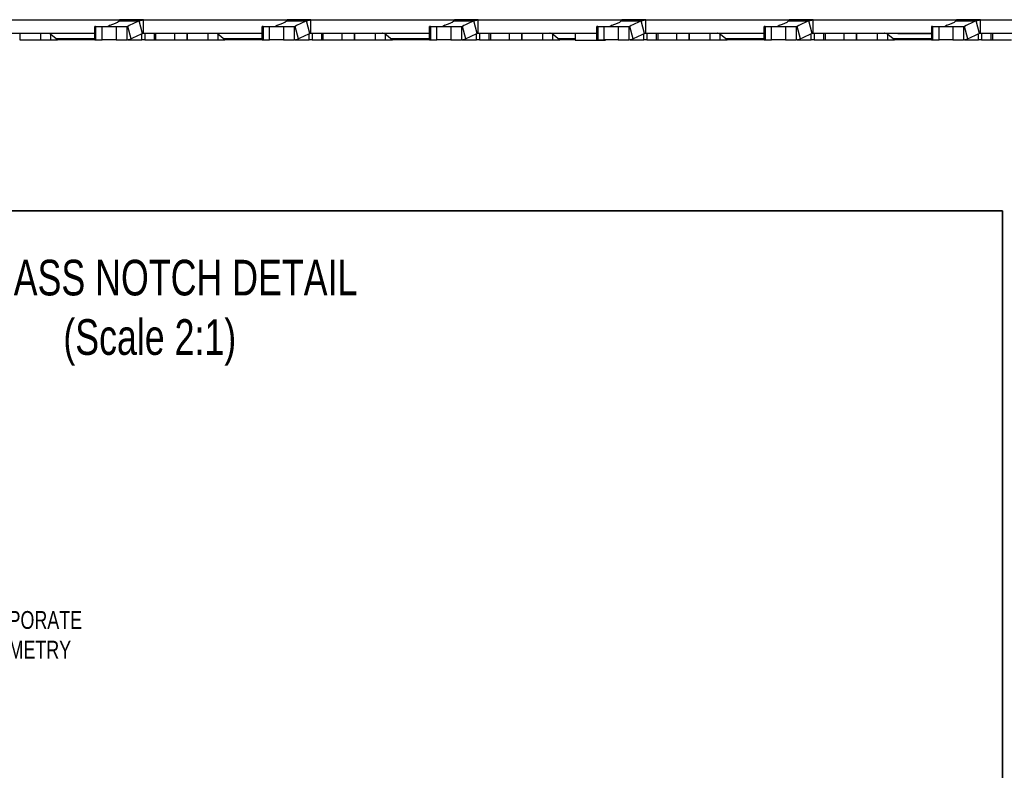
# Model space of a CAD drawing. Header units: inches. Extents: x 0.1 to 87.3, y 0.1 to 33.9.
# Tile 10 of 164: x 7.1 to 14.1, y 10.5 to 15.7. Entities that reach past the tile are written whole.
import ezdxf

# ---------------------------------------------------------------- set-up
doc = ezdxf.new("R2010")
doc.units = ezdxf.units.IN
doc.header["$MEASUREMENT"] = 0
doc.layers.add('BOARDER_2', color=5, linetype='Continuous', lineweight=35)
doc.layers.add('NOTES', color=5, linetype='Continuous')
doc.styles.add('SLDTEXTSTYLE0', font='TXT', dxfattribs={"width": 0.75})

msp = doc.modelspace()

# ---------------------------------------------------------------- linework, layer by layer
at = {"color": 7, "linetype": 'Continuous', "lineweight": 25}
for p, q in [((6.844741, 15.739943), (7.850475, 15.739943)), ((7.169976, 15.739943), (7.169976, 15.740312)), ((7.176238, 15.739943), (7.176238, 15.740312)), ((7.251284, 15.740337), (7.251284, 15.739943)), ((7.265504, 15.740312), (7.265504, 15.739943)), ((7.281496, 15.739943), (7.281496, 15.740312)), ((7.297494, 15.739943), (7.297494, 15.740312)), ((7.36674, 15.740312), (7.36674, 15.739943)), ((7.373287, 15.740312), (7.373287, 15.739943)), ((7.407277, 15.740312), (7.407277, 15.739943)), ((7.414024, 15.740312), (7.414024, 15.739943)), ((7.435631, 15.739943), (7.435631, 15.740312)), ((7.442818, 15.739943), (7.442818, 15.740312)), ((7.453022, 15.739943), (7.453022, 15.740312)), ((7.459662, 15.739943), (7.459662, 15.740312)), ((7.676227, 15.692684), (7.676227, 15.598196)), ((7.676826, 15.692684), (7.676227, 15.692684)), ((7.676826, 15.598196), (7.676826, 15.692684)), ((7.682493, 15.692684), (7.676826, 15.692684)), ((7.682493, 15.692684), (7.682493, 15.598196)), ((7.682493, 15.692684), (7.728249, 15.692684)), ((7.728249, 15.598196), (7.728249, 15.692684)), ((7.728249, 15.692684), (7.825501, 15.692684)), ((7.783241, 15.701612), (7.770655, 15.693778)), ((7.770655, 15.693778), (7.907787, 15.693778)), ((7.825501, 15.692684), (7.825501, 15.598196)), ((7.825501, 15.692684), (7.90082, 15.692684)), ((7.847217, 15.731844), (7.988001, 15.731844)), ((7.850475, 15.739943), (7.850475, 15.734976)), ((7.850475, 15.739943), (7.850813, 15.739943)), ((7.851427, 15.739943), (7.850813, 15.739943)), ((7.850813, 15.739943), (7.850813, 15.735301)), ((7.853304, 15.73981), (7.851427, 15.739943)), ((8.018491, 15.739943), (7.851427, 15.739943)), ((7.90082, 15.692684), (7.907787, 15.693778)), ((7.90082, 15.692684), (7.90082, 15.598196)), ((7.931196, 15.606294), (7.907787, 15.693778)), ((7.97019, 15.740312), (7.97019, 15.739943)), ((7.985917, 15.739943), (7.985917, 15.740312)), ((7.988001, 15.731844), (8.018491, 15.739943)), ((8.01141, 15.64436), (7.988001, 15.731844)), ((8.00127, 15.739943), (8.00127, 15.740312)), ((8.018491, 15.645455), (8.018491, 15.739943)), ((8.018491, 15.739943), (9.025177, 15.739943)), ((8.050088, 15.740312), (8.050088, 15.739943)), ((8.063671, 15.739943), (8.063671, 15.740312)), ((8.199214, 15.740312), (8.199214, 15.739943)), ((8.211462, 15.740312), (8.211462, 15.739943)), ((8.304056, 15.740312), (8.304056, 15.739943)), ((8.310318, 15.740312), (8.310318, 15.739943)), ((8.343726, 15.739943), (8.343726, 15.740312)), ((8.349988, 15.739943), (8.349988, 15.740312)), ((8.425034, 15.740337), (8.425034, 15.739943)), ((8.439254, 15.740312), (8.439254, 15.739943)), ((8.455246, 15.739943), (8.455246, 15.740312)), ((8.471244, 15.739943), (8.471244, 15.740312)), ((8.54049, 15.740312), (8.54049, 15.739943)), ((8.547037, 15.740312), (8.547037, 15.739943)), ((8.581027, 15.740312), (8.581027, 15.739943)), ((8.587774, 15.740312), (8.587774, 15.739943)), ((8.609381, 15.739943), (8.609381, 15.740312)), ((8.616568, 15.739943), (8.616568, 15.740312)), ((8.626772, 15.739943), (8.626772, 15.740312)), ((8.633412, 15.739943), (8.633412, 15.740312)), ((8.849977, 15.692684), (8.849977, 15.598196)), ((8.850576, 15.692684), (8.849977, 15.692684)), ((8.850576, 15.598196), (8.850576, 15.692684)), ((8.856243, 15.692684), (8.850576, 15.692684)), ((8.856243, 15.692684), (8.856243, 15.598196)), ((8.856243, 15.692684), (8.901999, 15.692684)), ((8.901999, 15.598196), (8.901999, 15.692684)), ((8.901999, 15.692684), (8.999251, 15.692684)), ((8.956991, 15.701612), (8.944405, 15.693778)), ((8.944405, 15.693778), (9.081537, 15.693778)), ((8.999251, 15.692684), (8.999251, 15.598196)), ((8.999251, 15.692684), (9.07457, 15.692684)), ((9.020967, 15.731844), (9.161751, 15.731844)), ((9.024225, 15.739943), (9.024225, 15.734976)), ((9.024225, 15.739943), (9.024563, 15.739943)), ((9.025177, 15.739943), (9.024563, 15.739943)), ((9.024563, 15.739943), (9.024563, 15.735301)), ((9.027054, 15.73981), (9.025177, 15.739943)), ((9.192241, 15.739943), (9.025177, 15.739943)), ((9.07457, 15.692684), (9.081537, 15.693778)), ((9.07457, 15.692684), (9.07457, 15.598196)), ((9.104946, 15.606294), (9.081537, 15.693778)), ((9.14394, 15.740312), (9.14394, 15.739943)), ((9.159667, 15.739943), (9.159667, 15.740312)), ((9.161751, 15.731844), (9.192241, 15.739943)), ((9.18516, 15.64436), (9.161751, 15.731844)), ((9.17502, 15.739943), (9.17502, 15.740312)), ((9.192241, 15.645455), (9.192241, 15.739943)), ((9.192241, 15.739943), (10.197975, 15.739943)), ((9.223838, 15.740312), (9.223838, 15.739943)), ((9.237421, 15.739943), (9.237421, 15.740312)), ((9.372964, 15.740312), (9.372964, 15.739943)), ((9.385212, 15.740312), (9.385212, 15.739943)), ((9.477806, 15.740312), (9.477806, 15.739943)), ((9.484068, 15.740312), (9.484068, 15.739943)), ((9.517476, 15.739943), (9.517476, 15.740312)), ((9.523738, 15.739943), (9.523738, 15.740312)), ((9.598784, 15.740337), (9.598784, 15.739943)), ((9.613004, 15.740312), (9.613004, 15.739943)), ((9.628996, 15.739943), (9.628996, 15.740312)), ((9.644994, 15.739943), (9.644994, 15.740312)), ((9.71424, 15.740312), (9.71424, 15.739943)), ((9.720787, 15.740312), (9.720787, 15.739943)), ((9.754777, 15.740312), (9.754777, 15.739943)), ((9.761524, 15.740312), (9.761524, 15.739943)), ((9.783131, 15.739943), (9.783131, 15.740312)), ((9.790318, 15.739943), (9.790318, 15.740312)), ((9.800522, 15.739943), (9.800522, 15.740312)), ((9.807162, 15.739943), (9.807162, 15.740312)), ((10.023727, 15.692684), (10.023727, 15.598196)), ((10.024326, 15.692684), (10.023727, 15.692684)), ((10.024326, 15.598196), (10.024326, 15.692684)), ((10.029993, 15.692684), (10.024326, 15.692684)), ((10.029993, 15.692684), (10.029993, 15.598196)), ((10.029993, 15.692684), (10.075749, 15.692684)), ((10.075749, 15.598196), (10.075749, 15.692684)), ((10.075749, 15.692684), (10.173001, 15.692684)), ((10.130741, 15.701612), (10.118155, 15.693778)), ((10.118155, 15.693778), (10.255287, 15.693778)), ((10.173001, 15.692684), (10.173001, 15.598196)), ((10.173001, 15.692684), (10.24832, 15.692684)), ((10.194717, 15.731844), (10.335501, 15.731844)), ((10.197975, 15.739943), (10.197975, 15.734976)), ((10.197975, 15.739943), (10.198313, 15.739943)), ((10.198927, 15.739943), (10.198313, 15.739943)), ((10.198313, 15.739943), (10.198313, 15.735301)), ((10.200804, 15.73981), (10.198927, 15.739943)), ((10.365991, 15.739943), (10.198927, 15.739943)), ((10.24832, 15.692684), (10.255287, 15.693778)), ((10.24832, 15.692684), (10.24832, 15.598196)), ((10.278696, 15.606294), (10.255287, 15.693778)), ((10.31769, 15.740312), (10.31769, 15.739943)), ((10.333417, 15.739943), (10.333417, 15.740312)), ((10.335501, 15.731844), (10.365991, 15.739943)), ((10.35891, 15.64436), (10.335501, 15.731844)), ((10.34877, 15.739943), (10.34877, 15.740312)), ((10.365991, 15.645455), (10.365991, 15.739943)), ((10.365991, 15.739943), (11.371725, 15.739943)), ((10.397588, 15.740312), (10.397588, 15.739943)), ((10.411171, 15.739943), (10.411171, 15.740312)), ((10.546714, 15.740312), (10.546714, 15.739943)), ((10.558962, 15.740312), (10.558962, 15.739943)), ((10.651556, 15.740312), (10.651556, 15.739943)), ((10.657818, 15.740312), (10.657818, 15.739943)), ((10.691226, 15.739943), (10.691226, 15.740312)), ((10.697488, 15.739943), (10.697488, 15.740312)), ((10.772534, 15.740337), (10.772534, 15.739943)), ((10.786754, 15.740312), (10.786754, 15.739943)), ((10.802746, 15.739943), (10.802746, 15.740312)), ((10.818744, 15.739943), (10.818744, 15.740312)), ((10.88799, 15.740312), (10.88799, 15.739943)), ((10.894537, 15.740312), (10.894537, 15.739943)), ((10.928527, 15.740312), (10.928527, 15.739943)), ((10.935274, 15.740312), (10.935274, 15.739943)), ((10.956881, 15.739943), (10.956881, 15.740312)), ((10.964068, 15.739943), (10.964068, 15.740312)), ((10.974272, 15.739943), (10.974272, 15.740312)), ((10.980912, 15.739943), (10.980912, 15.740312)), ((11.197477, 15.692684), (11.197477, 15.598196)), ((11.198076, 15.692684), (11.197477, 15.692684)), ((11.198076, 15.598196), (11.198076, 15.692684)), ((11.203743, 15.692684), (11.198076, 15.692684)), ((11.203743, 15.692684), (11.203743, 15.598196)), ((11.203743, 15.692684), (11.249499, 15.692684)), ((11.249499, 15.598196), (11.249499, 15.692684)), ((11.249499, 15.692684), (11.346751, 15.692684)), ((11.304491, 15.701612), (11.291905, 15.693778)), ((11.291905, 15.693778), (11.429037, 15.693778)), ((11.346751, 15.692684), (11.346751, 15.598196)), ((11.346751, 15.692684), (11.42207, 15.692684)), ((11.368467, 15.731844), (11.509251, 15.731844)), ((11.371725, 15.739943), (11.371725, 15.734976)), ((11.371725, 15.739943), (11.372063, 15.739943)), ((11.372677, 15.739943), (11.372063, 15.739943)), ((11.372063, 15.739943), (11.372063, 15.735301)), ((11.374554, 15.73981), (11.372677, 15.739943)), ((11.539741, 15.739943), (11.372677, 15.739943)), ((11.42207, 15.692684), (11.429037, 15.693778)), ((11.42207, 15.692684), (11.42207, 15.598196)), ((11.452446, 15.606294), (11.429037, 15.693778)), ((11.49144, 15.740312), (11.49144, 15.739943)), ((11.507167, 15.739943), (11.507167, 15.740312)), ((11.509251, 15.731844), (11.539741, 15.739943)), ((11.53266, 15.64436), (11.509251, 15.731844)), ((11.52252, 15.739943), (11.52252, 15.740312)), ((11.539741, 15.645455), (11.539741, 15.739943)), ((11.539741, 15.739943), (12.546427, 15.739943)), ((11.571338, 15.740312), (11.571338, 15.739943)), ((11.584921, 15.739943), (11.584921, 15.740312)), ((11.720464, 15.740312), (11.720464, 15.739943)), ((11.732712, 15.740312), (11.732712, 15.739943)), ((11.825306, 15.740312), (11.825306, 15.739943)), ((11.831568, 15.740312), (11.831568, 15.739943)), ((11.864976, 15.739943), (11.864976, 15.740312)), ((11.871238, 15.739943), (11.871238, 15.740312)), ((11.946284, 15.740337), (11.946284, 15.739943)), ((11.960504, 15.740312), (11.960504, 15.739943)), ((11.976496, 15.739943), (11.976496, 15.740312)), ((11.992494, 15.739943), (11.992494, 15.740312)), ((12.06174, 15.740312), (12.06174, 15.739943)), ((12.068287, 15.740312), (12.068287, 15.739943)), ((12.102277, 15.740312), (12.102277, 15.739943)), ((12.109024, 15.740312), (12.109024, 15.739943)), ((12.130631, 15.739943), (12.130631, 15.740312)), ((12.137818, 15.739943), (12.137818, 15.740312)), ((12.148022, 15.739943), (12.148022, 15.740312)), ((12.154662, 15.739943), (12.154662, 15.740312)), ((12.371227, 15.692684), (12.371227, 15.598196)), ((12.371826, 15.692684), (12.371227, 15.692684)), ((12.371826, 15.598196), (12.371826, 15.692684)), ((12.377493, 15.692684), (12.371826, 15.692684)), ((12.377493, 15.692684), (12.377493, 15.598196)), ((12.377493, 15.692684), (12.423249, 15.692684)), ((12.423249, 15.598196), (12.423249, 15.692684)), ((12.423249, 15.692684), (12.520501, 15.692684)), ((12.478241, 15.701612), (12.465655, 15.693778)), ((12.465655, 15.693778), (12.602787, 15.693778)), ((12.520501, 15.692684), (12.520501, 15.598196)), ((12.520501, 15.692684), (12.59582, 15.692684)), ((12.542217, 15.731844), (12.683001, 15.731844)), ((12.545475, 15.739943), (12.545475, 15.734976)), ((12.545475, 15.739943), (12.545813, 15.739943)), ((12.546427, 15.739943), (12.545813, 15.739943)), ((12.545813, 15.739943), (12.545813, 15.735301)), ((12.548304, 15.73981), (12.546427, 15.739943)), ((12.713491, 15.739943), (12.546427, 15.739943)), ((12.59582, 15.692684), (12.602787, 15.693778)), ((12.59582, 15.692684), (12.59582, 15.598196)), ((12.626196, 15.606294), (12.602787, 15.693778)), ((12.66519, 15.740312), (12.66519, 15.739943)), ((12.680917, 15.739943), (12.680917, 15.740312)), ((12.683001, 15.731844), (12.713491, 15.739943)), ((12.70641, 15.64436), (12.683001, 15.731844)), ((12.69627, 15.739943), (12.69627, 15.740312)), ((12.713491, 15.645455), (12.713491, 15.739943)), ((12.713491, 15.739943), (13.719225, 15.739943)), ((12.745088, 15.740312), (12.745088, 15.739943)), ((12.758671, 15.739943), (12.758671, 15.740312)), ((12.894214, 15.740312), (12.894214, 15.739943)), ((12.906462, 15.740312), (12.906462, 15.739943)), ((12.999056, 15.740312), (12.999056, 15.739943)), ((13.005318, 15.740312), (13.005318, 15.739943)), ((13.038726, 15.739943), (13.038726, 15.740312)), ((13.044988, 15.739943), (13.044988, 15.740312)), ((13.120034, 15.740337), (13.120034, 15.739943)), ((13.134254, 15.740312), (13.134254, 15.739943)), ((13.150246, 15.739943), (13.150246, 15.740312)), ((13.166244, 15.739943), (13.166244, 15.740312)), ((13.23549, 15.740312), (13.23549, 15.739943)), ((13.242037, 15.740312), (13.242037, 15.739943)), ((13.276027, 15.740312), (13.276027, 15.739943)), ((13.282774, 15.740312), (13.282774, 15.739943)), ((13.304381, 15.739943), (13.304381, 15.740312)), ((13.311568, 15.739943), (13.311568, 15.740312)), ((13.321772, 15.739943), (13.321772, 15.740312)), ((13.328412, 15.739943), (13.328412, 15.740312)), ((13.544977, 15.692684), (13.544977, 15.598196)), ((13.545576, 15.692684), (13.544977, 15.692684)), ((13.545576, 15.598196), (13.545576, 15.692684)), ((13.551243, 15.692684), (13.545576, 15.692684)), ((13.551243, 15.692684), (13.551243, 15.598196)), ((13.551243, 15.692684), (13.596999, 15.692684)), ((13.596999, 15.598196), (13.596999, 15.692684)), ((13.596999, 15.692684), (13.694251, 15.692684)), ((13.651991, 15.701612), (13.639405, 15.693778)), ((13.639405, 15.693778), (13.776537, 15.693778)), ((13.694251, 15.692684), (13.694251, 15.598196)), ((13.694251, 15.692684), (13.76957, 15.692684)), ((13.715967, 15.731844), (13.856751, 15.731844)), ((13.719225, 15.739943), (13.719225, 15.734976)), ((13.719225, 15.739943), (13.719563, 15.739943)), ((13.720177, 15.739943), (13.719563, 15.739943)), ((13.719563, 15.739943), (13.719563, 15.735301)), ((13.722054, 15.73981), (13.720177, 15.739943)), ((13.887241, 15.739943), (13.720177, 15.739943)), ((13.76957, 15.692684), (13.776537, 15.693778)), ((13.76957, 15.692684), (13.76957, 15.598196)), ((13.799946, 15.606294), (13.776537, 15.693778)), ((13.83894, 15.740312), (13.83894, 15.739943)), ((13.854667, 15.739943), (13.854667, 15.740312)), ((13.856751, 15.731844), (13.887241, 15.739943)), ((13.88016, 15.64436), (13.856751, 15.731844)), ((13.87002, 15.739943), (13.87002, 15.740312)), ((13.887241, 15.645455), (13.887241, 15.739943)), ((13.887241, 15.739943), (14.892975, 15.739943)), ((13.918838, 15.740312), (13.918838, 15.739943)), ((13.932421, 15.739943), (13.932421, 15.740312)), ((6.844741, 15.645455), (7.676227, 15.645455)), ((7.149935, 15.645455), (7.149935, 15.598214)), ((7.294939, 15.645455), (7.294939, 15.598214)), ((7.438957, 15.644071), (7.352475, 15.644071)), ((7.40354, 15.608451), (7.359863, 15.642409)), ((7.365723, 15.637853), (7.365723, 15.598214)), ((7.40354, 15.608451), (7.676227, 15.608451)), ((7.438957, 15.645455), (7.438957, 15.642502)), ((7.676227, 15.642502), (7.438957, 15.642502)), ((7.90082, 15.598196), (7.931196, 15.606294)), ((8.005748, 15.598214), (8.005748, 15.641682)), ((8.01141, 15.64436), (8.018491, 15.645455)), ((8.018491, 15.645455), (8.850608, 15.645455)), ((8.026575, 15.645455), (8.026575, 15.598214)), ((8.094579, 15.598214), (8.094579, 15.645455)), ((8.103073, 15.645455), (8.103073, 15.598214)), ((8.235328, 15.645455), (8.235328, 15.598214)), ((8.323685, 15.598214), (8.323685, 15.645455)), ((8.323685, 15.645455), (8.323685, 15.598214)), ((8.468689, 15.645455), (8.468689, 15.598214)), ((8.612707, 15.644071), (8.526225, 15.644071)), ((8.57729, 15.608451), (8.533613, 15.642409)), ((8.539473, 15.637853), (8.539473, 15.598214)), ((8.57729, 15.608451), (8.849977, 15.608451)), ((8.612707, 15.645455), (8.612707, 15.642502)), ((8.850608, 15.642502), (8.612707, 15.642502)), ((9.07457, 15.598196), (9.104946, 15.606294)), ((9.179498, 15.598214), (9.179498, 15.641682)), ((9.18516, 15.64436), (9.192241, 15.645455)), ((9.192241, 15.645455), (10.024358, 15.645455)), ((9.200325, 15.645455), (9.200325, 15.598214)), ((9.268329, 15.598214), (9.268329, 15.645455)), ((9.276823, 15.645455), (9.276823, 15.598214)), ((9.409078, 15.645455), (9.409078, 15.598214)), ((9.497435, 15.598214), (9.497435, 15.645455)), ((9.497435, 15.645455), (9.497435, 15.598214)), ((9.642439, 15.645455), (9.642439, 15.598214)), ((9.786457, 15.644071), (9.699975, 15.644071)), ((9.75104, 15.608451), (9.707363, 15.642409)), ((9.713223, 15.637853), (9.713223, 15.598214)), ((9.75104, 15.608451), (10.023727, 15.608451)), ((9.786457, 15.645455), (9.786457, 15.642502)), ((10.024358, 15.642502), (9.786457, 15.642502)), ((10.24832, 15.598196), (10.278696, 15.606294)), ((10.353248, 15.598214), (10.353248, 15.641682)), ((10.35891, 15.64436), (10.365991, 15.645455)), ((10.365991, 15.645455), (11.198108, 15.645455)), ((10.374075, 15.645455), (10.374075, 15.598214)), ((10.442079, 15.598214), (10.442079, 15.645455)), ((10.450573, 15.645455), (10.450573, 15.598214)), ((10.582828, 15.645455), (10.582828, 15.598214)), ((10.671185, 15.598214), (10.671185, 15.645455)), ((10.671185, 15.645455), (10.671185, 15.598214)), ((10.816189, 15.645455), (10.816189, 15.598214)), ((10.960207, 15.644071), (10.873725, 15.644071)), ((10.92479, 15.608451), (10.881113, 15.642409)), ((10.886973, 15.637853), (10.886973, 15.598214)), ((10.92479, 15.608451), (11.045275, 15.608451)), ((10.960207, 15.645455), (10.960207, 15.642502)), ((11.198108, 15.642502), (10.960207, 15.642502)), ((11.045275, 15.642502), (11.045275, 15.597502)), ((11.42207, 15.598196), (11.452446, 15.606294)), ((11.526998, 15.598214), (11.526998, 15.641682)), ((11.53266, 15.64436), (11.539741, 15.645455)), ((11.539741, 15.645455), (12.371858, 15.645455)), ((11.547825, 15.645455), (11.547825, 15.598214)), ((11.615829, 15.598214), (11.615829, 15.645455)), ((11.624323, 15.645455), (11.624323, 15.598214)), ((11.756578, 15.645455), (11.756578, 15.598214)), ((11.844935, 15.645455), (11.844935, 15.598214)), ((11.844935, 15.598214), (11.844935, 15.645455)), ((11.989939, 15.645455), (11.989939, 15.598214)), ((12.133957, 15.644071), (12.047475, 15.644071)), ((12.09854, 15.608451), (12.054863, 15.642409)), ((12.060723, 15.637853), (12.060723, 15.598214)), ((12.09854, 15.608451), (12.371227, 15.608451)), ((12.133957, 15.645455), (12.133957, 15.642502)), ((12.371858, 15.642502), (12.133957, 15.642502)), ((12.59582, 15.598196), (12.626196, 15.606294)), ((12.700748, 15.598214), (12.700748, 15.641682)), ((12.70641, 15.64436), (12.713491, 15.645455)), ((12.713491, 15.645455), (13.545608, 15.645455)), ((12.721575, 15.645455), (12.721575, 15.598214)), ((12.789579, 15.598214), (12.789579, 15.645455)), ((12.798073, 15.645455), (12.798073, 15.598214)), ((12.930328, 15.645455), (12.930328, 15.598214)), ((13.018685, 15.645455), (13.018685, 15.598214)), ((13.018685, 15.598214), (13.018685, 15.645455)), ((13.163689, 15.645455), (13.163689, 15.598214)), ((13.307707, 15.644071), (13.221225, 15.644071)), ((13.27229, 15.608451), (13.228613, 15.642409)), ((13.234473, 15.637853), (13.234473, 15.598214)), ((13.27229, 15.608451), (13.544977, 15.608451)), ((13.307707, 15.645455), (13.307707, 15.640955)), ((13.545608, 15.640955), (13.307707, 15.640955)), ((13.76957, 15.598196), (13.799946, 15.606294)), ((13.874498, 15.598214), (13.874498, 15.641682)), ((13.88016, 15.64436), (13.887241, 15.645455)), ((13.887241, 15.645455), (14.719358, 15.645455)), ((13.895325, 15.645455), (13.895325, 15.598214)), ((13.963329, 15.598214), (13.963329, 15.645455)), ((13.971823, 15.645455), (13.971823, 15.598214)), ((7.149935, 15.598214), (7.294939, 15.598214)), ((7.294939, 15.598214), (7.365723, 15.598214)), ((7.365723, 15.598214), (7.415868, 15.598214)), ((7.676227, 15.598214), (7.415868, 15.598214)), ((7.676227, 15.598196), (7.676826, 15.598196)), ((7.676826, 15.598196), (7.682493, 15.598196)), ((7.682493, 15.598196), (7.728249, 15.598196)), ((7.825501, 15.598196), (7.728249, 15.598196)), ((7.825501, 15.598196), (7.90082, 15.598196)), ((7.90635, 15.598214), (8.005748, 15.598214)), ((8.026575, 15.598214), (8.005748, 15.598214)), ((8.026575, 15.598214), (8.094579, 15.598214)), ((8.094579, 15.598214), (8.103073, 15.598214)), ((8.103073, 15.598214), (8.235328, 15.598214)), ((8.235328, 15.598214), (8.323685, 15.598214)), ((8.323685, 15.598214), (8.468689, 15.598214)), ((8.468689, 15.598214), (8.539473, 15.598214)), ((8.539473, 15.598214), (8.589618, 15.598214)), ((8.849977, 15.598214), (8.589618, 15.598214)), ((8.849977, 15.598196), (8.850576, 15.598196)), ((8.850576, 15.598196), (8.856243, 15.598196)), ((8.856243, 15.598196), (8.901999, 15.598196)), ((8.999251, 15.598196), (8.901999, 15.598196)), ((8.999251, 15.598196), (9.07457, 15.598196)), ((9.0801, 15.598214), (9.179498, 15.598214)), ((9.200325, 15.598214), (9.179498, 15.598214)), ((9.200325, 15.598214), (9.268329, 15.598214)), ((9.268329, 15.598214), (9.276823, 15.598214)), ((9.276823, 15.598214), (9.409078, 15.598214)), ((9.409078, 15.598214), (9.497435, 15.598214)), ((9.497435, 15.598214), (9.642439, 15.598214)), ((9.642439, 15.598214), (9.713223, 15.598214)), ((9.713223, 15.598214), (9.763368, 15.598214)), ((10.023727, 15.598214), (9.763368, 15.598214)), ((10.023727, 15.598196), (10.024326, 15.598196)), ((10.024326, 15.598196), (10.029993, 15.598196)), ((10.029993, 15.598196), (10.075749, 15.598196)), ((10.173001, 15.598196), (10.075749, 15.598196)), ((10.173001, 15.598196), (10.24832, 15.598196)), ((10.25385, 15.598214), (10.353248, 15.598214)), ((10.374075, 15.598214), (10.353248, 15.598214)), ((10.374075, 15.598214), (10.442079, 15.598214)), ((10.442079, 15.598214), (10.450573, 15.598214)), ((10.450573, 15.598214), (10.582828, 15.598214)), ((10.582828, 15.598214), (10.671185, 15.598214)), ((10.671185, 15.598214), (10.816189, 15.598214)), ((10.816189, 15.598214), (10.886973, 15.598214)), ((10.886973, 15.598214), (10.937118, 15.598214)), ((11.045275, 15.598214), (10.937118, 15.598214)), ((11.045275, 15.597502), (11.258996, 15.597502)), ((11.197477, 15.598196), (11.198076, 15.598196)), ((11.198076, 15.598196), (11.203743, 15.598196)), ((11.203743, 15.598196), (11.249499, 15.598196)), ((11.346751, 15.598196), (11.249499, 15.598196)), ((11.258996, 15.597502), (11.258996, 15.598196)), ((11.346751, 15.598196), (11.42207, 15.598196)), ((11.4276, 15.598214), (11.526998, 15.598214)), ((11.547825, 15.598214), (11.526998, 15.598214)), ((11.547825, 15.598214), (11.615829, 15.598214)), ((11.615829, 15.598214), (11.624323, 15.598214)), ((11.624323, 15.598214), (11.756578, 15.598214)), ((11.756578, 15.598214), (11.844935, 15.598214)), ((11.844935, 15.598214), (11.989939, 15.598214)), ((11.989939, 15.598214), (12.060723, 15.598214)), ((12.060723, 15.598214), (12.110868, 15.598214)), ((12.371227, 15.598214), (12.110868, 15.598214)), ((12.371227, 15.598196), (12.371826, 15.598196)), ((12.371826, 15.598196), (12.377493, 15.598196)), ((12.377493, 15.598196), (12.423249, 15.598196)), ((12.520501, 15.598196), (12.423249, 15.598196)), ((12.520501, 15.598196), (12.59582, 15.598196)), ((12.60135, 15.598214), (12.700748, 15.598214)), ((12.721575, 15.598214), (12.700748, 15.598214)), ((12.721575, 15.598214), (12.789579, 15.598214)), ((12.789579, 15.598214), (12.798073, 15.598214)), ((12.798073, 15.598214), (12.930328, 15.598214)), ((12.930328, 15.598214), (13.018685, 15.598214)), ((13.018685, 15.598214), (13.163689, 15.598214)), ((13.163689, 15.598214), (13.234473, 15.598214)), ((13.234473, 15.598214), (13.284618, 15.598214)), ((13.544977, 15.598214), (13.284618, 15.598214)), ((13.544977, 15.598196), (13.545576, 15.598196)), ((13.545576, 15.598196), (13.551243, 15.598196)), ((13.551243, 15.598196), (13.596999, 15.598196)), ((13.694251, 15.598196), (13.596999, 15.598196)), ((13.694251, 15.598196), (13.76957, 15.598196)), ((13.7751, 15.598214), (13.874498, 15.598214)), ((13.895325, 15.598214), (13.874498, 15.598214)), ((13.895325, 15.598214), (13.963329, 15.598214)), ((13.963329, 15.598214), (13.971823, 15.598214)), ((13.971823, 15.598214), (14.104078, 15.598214))]:
    msp.add_line(p, q, dxfattribs=at)
for centre, radius, start, end in [((7.766925, 15.699584), 0.006901, 270.598289, 302.7176351), ((22.307822, -14.546912), 33.494183, 115.3110099, 115.4628914), ((8.940675, 15.699584), 0.006901, 270.598289, 302.7176351), ((23.481572, -14.546912), 33.494183, 115.3110099, 115.4628914), ((10.114425, 15.699584), 0.006901, 270.598289, 302.7176351), ((24.655322, -14.546912), 33.494183, 115.3110099, 115.4628914), ((11.288175, 15.699584), 0.006901, 270.598289, 302.7176351), ((25.829072, -14.546912), 33.494183, 115.3110099, 115.4628914), ((12.461925, 15.699584), 0.006901, 270.598289, 302.7176351), ((27.002822, -14.546912), 33.494183, 115.3110099, 115.4628914), ((13.635675, 15.699584), 0.006901, 270.598289, 302.7176351), ((28.176572, -14.546912), 33.494183, 115.3110099, 115.4628914), ((22.331231, -14.634395), 33.494183, 115.3110099, 115.4628914), ((23.504981, -14.634395), 33.494183, 115.3110099, 115.4628914), ((24.678731, -14.634395), 33.494183, 115.3110099, 115.4628914), ((25.852481, -14.634395), 33.494183, 115.3110099, 115.4628914), ((27.026231, -14.634395), 33.494183, 115.3110099, 115.4628914), ((28.199981, -14.634395), 33.494183, 115.3110099, 115.4628914)]:
    msp.add_arc(centre, radius, start, end, dxfattribs=at)
for centre, major_axis, ratio, start_param, end_param in [((7.780317, 15.723557), (0.073561, 0.021584), 0.28569199, 4.6683753, 5.76314731), ((8.954067, 15.723557), (0.073561, 0.021584), 0.28569199, 4.6683753, 5.76314731), ((10.127817, 15.723557), (0.073561, 0.021584), 0.28569199, 4.6683753, 5.76314731), ((11.301567, 15.723557), (0.073561, 0.021584), 0.28569199, 4.6683753, 5.76314731), ((12.475317, 15.723557), (0.073561, 0.021584), 0.28569199, 4.6683753, 5.76314731), ((13.649067, 15.723557), (0.073561, 0.021584), 0.28569199, 4.6683753, 5.76314731), ((7.346878, 15.630691), (0, 0.014764), 0.54633702, 5.96784856, 6.28318531), ((7.40461, 15.707466), (-0.031139, 0.108279), 0.46710741, 2.57173029, 2.59923308), ((8.520628, 15.630691), (0, 0.014764), 0.54633702, 5.96784856, 6.28318531), ((8.57836, 15.707466), (-0.031139, 0.108279), 0.46710741, 2.57173029, 2.59923308), ((9.694378, 15.630691), (0, 0.014764), 0.54633702, 5.96784856, 6.28318531), ((9.75211, 15.707466), (-0.031139, 0.108279), 0.46710741, 2.57173029, 2.59923308), ((10.868128, 15.630691), (0, 0.014764), 0.54633702, 5.96784856, 6.28318531), ((10.92586, 15.707466), (-0.031139, 0.108279), 0.46710741, 2.57173029, 2.59923308), ((12.041878, 15.630691), (0, 0.014764), 0.54633702, 5.96784856, 6.28318531), ((12.09961, 15.707466), (-0.031139, 0.108279), 0.46710741, 2.57173029, 2.59923308), ((13.215628, 15.630691), (0, 0.014764), 0.54633702, 5.96784856, 6.28318531), ((13.27336, 15.707466), (-0.031139, 0.108279), 0.46710741, 2.57173029, 2.59923308)]:
    msp.add_ellipse(centre, major_axis=major_axis, ratio=ratio, start_param=start_param, end_param=end_param, dxfattribs=at)
for points, knots in [([(7.847217, 15.731844), (7.849941, 15.734226), (7.854012, 15.737787), (7.853491, 15.738516), (7.853318, 15.738757)], [0, 0, 0, 0, 0.66885289, 1, 1, 1, 1]), ([(9.020967, 15.731844), (9.023691, 15.734226), (9.027762, 15.737787), (9.027241, 15.738516), (9.027068, 15.738757)], [0, 0, 0, 0, 0.66885289, 1, 1, 1, 1]), ([(10.194717, 15.731844), (10.197441, 15.734226), (10.201512, 15.737787), (10.200991, 15.738516), (10.200818, 15.738757)], [0, 0, 0, 0, 0.66885289, 1, 1, 1, 1]), ([(11.368467, 15.731844), (11.371191, 15.734226), (11.375262, 15.737787), (11.374741, 15.738516), (11.374568, 15.738757)], [0, 0, 0, 0, 0.66885289, 1, 1, 1, 1]), ([(12.542217, 15.731844), (12.544941, 15.734226), (12.549012, 15.737787), (12.548491, 15.738516), (12.548318, 15.738757)], [0, 0, 0, 0, 0.66885289, 1, 1, 1, 1]), ([(13.715967, 15.731844), (13.718691, 15.734226), (13.722762, 15.737787), (13.722241, 15.738516), (13.722068, 15.738757)], [0, 0, 0, 0, 0.66885289, 1, 1, 1, 1]), ([(7.352475, 15.644071), (7.352054, 15.64417), (7.351018, 15.644412), (7.34999, 15.644609), (7.34938, 15.644727)], [0, 0, 0, 0, 0.40600475, 1, 1, 1, 1]), ([(7.359863, 15.642409), (7.358623, 15.642679), (7.356142, 15.643219), (7.353697, 15.643787), (7.352475, 15.644071)], [0, 0, 0, 0, 0.49994823, 1, 1, 1, 1]), ([(7.405174, 15.607218), (7.406087, 15.605796), (7.407982, 15.602843), (7.410878, 15.599973), (7.413532, 15.598432), (7.415196, 15.598277), (7.415868, 15.598214)], [0, 0, 0, 0, 0.258275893, 0.536347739, 0.812826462, 1, 1, 1, 1]), ([(8.526225, 15.644071), (8.525804, 15.64417), (8.524768, 15.644412), (8.52374, 15.644609), (8.52313, 15.644727)], [0, 0, 0, 0, 0.40600475, 1, 1, 1, 1]), ([(8.533613, 15.642409), (8.532373, 15.642679), (8.529892, 15.643219), (8.527447, 15.643787), (8.526225, 15.644071)], [0, 0, 0, 0, 0.49994823, 1, 1, 1, 1]), ([(8.578924, 15.607218), (8.579837, 15.605796), (8.581732, 15.602843), (8.584628, 15.599973), (8.587282, 15.598432), (8.588946, 15.598277), (8.589618, 15.598214)], [0, 0, 0, 0, 0.258275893, 0.536347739, 0.812826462, 1, 1, 1, 1]), ([(9.699975, 15.644071), (9.699554, 15.64417), (9.698518, 15.644412), (9.69749, 15.644609), (9.69688, 15.644727)], [0, 0, 0, 0, 0.40600475, 1, 1, 1, 1]), ([(9.707363, 15.642409), (9.706123, 15.642679), (9.703642, 15.643219), (9.701197, 15.643787), (9.699975, 15.644071)], [0, 0, 0, 0, 0.49994823, 1, 1, 1, 1]), ([(9.752674, 15.607218), (9.753587, 15.605796), (9.755482, 15.602843), (9.758378, 15.599973), (9.761032, 15.598432), (9.762696, 15.598277), (9.763368, 15.598214)], [0, 0, 0, 0, 0.258275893, 0.536347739, 0.812826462, 1, 1, 1, 1]), ([(10.873725, 15.644071), (10.873304, 15.64417), (10.872268, 15.644412), (10.87124, 15.644609), (10.87063, 15.644727)], [0, 0, 0, 0, 0.40600475, 1, 1, 1, 1]), ([(10.881113, 15.642409), (10.879873, 15.642679), (10.877392, 15.643219), (10.874947, 15.643787), (10.873725, 15.644071)], [0, 0, 0, 0, 0.49994823, 1, 1, 1, 1]), ([(10.926424, 15.607218), (10.927337, 15.605796), (10.929232, 15.602843), (10.932128, 15.599973), (10.934782, 15.598432), (10.936446, 15.598277), (10.937118, 15.598214)], [0, 0, 0, 0, 0.258275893, 0.536347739, 0.812826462, 1, 1, 1, 1]), ([(12.047475, 15.644071), (12.047054, 15.64417), (12.046018, 15.644412), (12.04499, 15.644609), (12.04438, 15.644727)], [0, 0, 0, 0, 0.40600475, 1, 1, 1, 1]), ([(12.054863, 15.642409), (12.053623, 15.642679), (12.051142, 15.643219), (12.048697, 15.643787), (12.047475, 15.644071)], [0, 0, 0, 0, 0.49994823, 1, 1, 1, 1]), ([(12.100174, 15.607218), (12.101087, 15.605796), (12.102982, 15.602843), (12.105878, 15.599973), (12.108532, 15.598432), (12.110196, 15.598277), (12.110868, 15.598214)], [0, 0, 0, 0, 0.258275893, 0.536347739, 0.812826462, 1, 1, 1, 1]), ([(13.221225, 15.644071), (13.220804, 15.64417), (13.219768, 15.644412), (13.21874, 15.644609), (13.21813, 15.644727)], [0, 0, 0, 0, 0.40600475, 1, 1, 1, 1]), ([(13.228613, 15.642409), (13.227373, 15.642679), (13.224892, 15.643219), (13.222447, 15.643787), (13.221225, 15.644071)], [0, 0, 0, 0, 0.49994823, 1, 1, 1, 1]), ([(13.273924, 15.607218), (13.274837, 15.605796), (13.276732, 15.602843), (13.279628, 15.599973), (13.282282, 15.598432), (13.283946, 15.598277), (13.284618, 15.598214)], [0, 0, 0, 0, 0.258275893, 0.536347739, 0.812826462, 1, 1, 1, 1])]:
    msp.add_open_spline(points, degree=3, knots=knots, dxfattribs=at)
at = {"layer": 'BOARDER_2'}
for p in [(0.751252, 14.400499), (14.041547, 0.891736)]:
    msp.add_line(p, (14.041547, 14.400499), dxfattribs=at)

# ---------------------------------------------------------------- texts
at = {"layer": 'BOARDER_2', "insert": (5.804029, 11.594322), "char_height": 0.125, "attachment_point": 1, "style": 'SLDTEXTSTYLE0'}
msp.add_mtext('4 LOCATIONS INCORPORATE^JEXISTING PART GEOMETRY', dxfattribs=at)
at = {"layer": 'NOTES', "insert": (8.062224, 14.057189), "char_height": 0.25, "attachment_point": 2, "style": 'SLDTEXTSTYLE0'}
msp.add_mtext('BYPASS NOTCH DETAIL^J(Scale 2:1)', dxfattribs=at)

doc.saveas('drawing.dxf')
